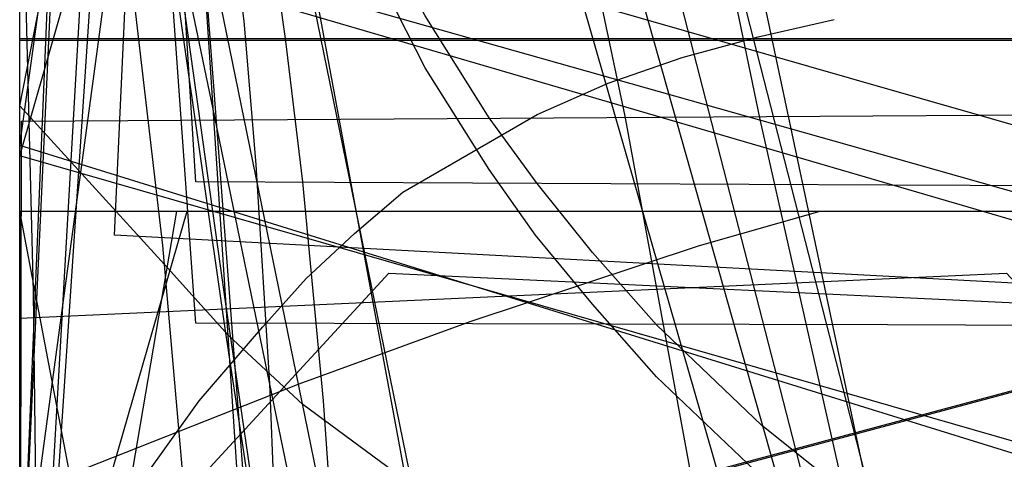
# Model space of a CAD drawing. Header units: millimetres. Extents: x 0 to 1204, y -1 to 532.
# Tile 6 of 16: x 0 to 57, y 36 to 61. Entities that reach past the tile are written whole.
import ezdxf

# ---------------------------------------------------------------- set-up
doc = ezdxf.new("R2010")
doc.units = ezdxf.units.MM
doc.layers.add('1', color=7, linetype='Continuous')

# ---------------------------------------------------------------- blocks, each defined once
blk = doc.blocks.new('PART001')
at = {"layer": '1'}
blk.add_lwpolyline([(248.3, 13), (40, 2.1), (0, 0), (0, 52.1), (0, 228.7), (0, 243.7), (41, 243.7), (325.9, 243.7)], dxfattribs=at)
blk = doc.blocks.new('PART002')
at = {"layer": '1'}
blk.add_lwpolyline([(247.2, 13.5), (40, 2.1), (0, 0), (0, 52.1), (0, 266.9), (0, 281.9), (41, 281.9), (314.5, 281.9)], dxfattribs=at)
blk = doc.blocks.new('PART005')
at = {"layer": '1'}
blk.add_lwpolyline([(325.9, 23.1), (41, 23.1), (0, 23.1), (0, 38.1), (0, 214.7), (0, 266.8), (40, 264.7), (248.2, 253.8)], dxfattribs=at)
blk = doc.blocks.new('PART006')
at = {"layer": '1'}
blk.add_lwpolyline([(314.5, 23.1), (41, 23.1), (0, 23.1), (0, 38.1), (0, 252.8), (0, 305), (40, 302.8), (247.2, 291.5)], dxfattribs=at)
blk = doc.blocks.new('PART007')
at = {"layer": '1'}
blk.add_lwpolyline([(57.2, 46.4), (78.6, 23.2), (57.1, 0), (0, 2.7), (0, 43.8)], close=True, dxfattribs=at)
blk = doc.blocks.new('PART008')
at = {"layer": '1'}
blk.add_lwpolyline([(0, 0), (0, 60), (35, 60), (115.6, 60), (160.6, 60), (160.6, 0), (115.6, 0), (35, 0)], close=True, dxfattribs=at)
blk = doc.blocks.new('PART009')
at = {"layer": '1'}
blk.add_lwpolyline([(21.4, 46.4), (78.6, 43.7), (78.6, 2.6), (21.4, 0), (0, 23.2)], close=True, dxfattribs=at)
blk = doc.blocks.new('PART010')
at = {"layer": '1'}
blk.add_lwpolyline([(315.5, 82.8), (6.4, 0), (0, 24.1), (309.1, 107)], close=True, dxfattribs=at)
blk = doc.blocks.new('PART012')
at = {"layer": '1'}
blk.add_lwpolyline([(230, 67.6), (11.8, 0), (10.6, 21.7), (8.3, 48), (6.1, 66.9), (4.6, 78.1), (0, 112.1), (40, 120.3), (73.8, 126.8), (92.5, 130.1), (111.2, 133), (130.1, 135.4), (149, 137.2), (161.7, 138), (168.1, 138.2), (172.2, 138.2), (180.1, 138.2), (191.9, 137.8), (220.1, 136.2), (220, 113.9), (230, 113.9)], close=True, dxfattribs=at)
blk = doc.blocks.new('PART013')
at = {"layer": '1'}
blk.add_lwpolyline([(0, 0), (0, 138), (56.2, 138), (84.3, 0)], close=True, dxfattribs=at)
blk = doc.blocks.new('PART014')
at = {"layer": '1'}
blk.add_lwpolyline([(244.1, 5.2), (235.2, 4.1), (211.8, 1.8), (198, 0.9), (188.1, 0.4), (173.6, 0), (0, 53.8), (1.1, 61.8), (2.3, 71.3), (4.5, 90.2), (6.8, 116.5), (8.3, 144), (8.7, 159.8), (9, 171.4), (8.6, 202.6), (7.5, 233.5)], dxfattribs=at)
blk = doc.blocks.new('PART016')
at = {"layer": '1'}
blk.add_lwpolyline([(21.4, 0), (0, 23.2), (21.4, 46.4), (78.6, 43.7), (78.6, 2.6)], close=True, dxfattribs=at)
blk = doc.blocks.new('PART017')
at = {"layer": '1'}
blk.add_lwpolyline([(150.7, 60), (150.7, 0), (115.7, 0), (35, 0), (0, 0), (0, 60), (35, 60), (115.7, 60)], close=True, dxfattribs=at)
blk = doc.blocks.new('PART018')
at = {"layer": '1'}
blk.add_lwpolyline([(57.2, 0), (0, 2.7), (0, 43.8), (57.2, 46.4), (78.6, 23.2)], close=True, dxfattribs=at)
blk = doc.blocks.new('PART019')
at = {"layer": '1'}
blk.add_lwpolyline([(256.2, 41.7), (230.4, 38.3), (204.4, 34.4), (179.7, 30.2), (151.2, 24.9), (102, 15.1), (54.3, 0), (12.1, 164), (0, 211.1), (48.1, 224.9), (151.5, 254.5), (172.2, 218.6), (213.3, 229.3), (225.7, 232.5), (250.5, 238.6)], dxfattribs=at)
blk = doc.blocks.new('PART020')
at = {"layer": '1'}
blk.add_lwpolyline([(409.9, 0.1), (334.9, 0.1), (104.9, 0.1), (79.9, 0.1), (0, 0), (0, 12), (0, 60), (79.9, 60), (104.9, 60), (409.9, 60)], close=True, dxfattribs=at)
blk = doc.blocks.new('PART021')
at = {"layer": '1'}
blk.add_lwpolyline([(405.5, 26.4), (238.6, 0), (227.4, 14.1), (223.8, 18.1), (219.3, 22), (214.3, 25.7), (209, 29.1), (203.4, 32), (197.6, 34.5), (192.7, 36.2), (183.5, 38.5), (173.4, 40.1), (163.8, 41), (136.8, 42.8), (109.7, 43.9), (82.6, 44.5), (5.5, 48.6), (7.4, 90), (8.5, 120.9), (8.9, 152), (8.7, 163.7), (8.3, 179.5), (6.8, 207)], dxfattribs=at)
blk = doc.blocks.new('PART023')
at = {"layer": '1'}
blk.add_lwpolyline([(267.6, 43.4), (238, 39.5), (224.2, 37.6), (203.3, 34.1), (183.5, 30.4), (150.2, 24.2), (105.6, 15.1), (57.9, 0), (12, 179.1), (0, 226.1), (48, 239.9), (151.4, 269.6), (172, 233.9), (212.6, 245.4), (234.8, 251.8), (273, 262.2)], dxfattribs=at)
blk = doc.blocks.new('PART024')
at = {"layer": '1'}
blk.add_lwpolyline([(386.7, 60), (386.7, 0), (346.7, 0), (65, 0), (40, 0), (0, 0), (0, 60), (40, 60), (65, 60), (346.7, 60)], close=True, dxfattribs=at)
blk = doc.blocks.new('PART025')
at = {"layer": '1'}
blk.add_lwpolyline([(239, 50), (233.6, 19.5), (230.5, 0), (46.3, 0), (39.3, 2), (26.1, 6.4), (16.2, 10), (0, 16.4), (9.7, 50)], close=True, dxfattribs=at)
blk = doc.blocks.new('PART027')
at = {"layer": '1'}
blk.add_lwpolyline([(0, 0), (0, 80), (215.4, 80), (215.4, 0)], close=True, dxfattribs=at)
blk = doc.blocks.new('PART028')
at = {"layer": '1'}
blk.add_lwpolyline([(111.4, 6.4), (104.3, 7.7), (90, 11.3), (82.9, 13.4), (71.7, 17.5), (66, 19.9), (60.4, 22.7), (55, 25.7), (49.6, 29.3), (43, 34.6), (36.9, 40.4), (33.2, 44.6), (29.9, 48.6), (27.2, 52.4), (23.5, 58.3), (20.2, 64.8), (18.1, 70.9), (16.6, 77), (15.4, 85.1), (15.1, 89), (14.9, 99.7), (0, 101.6), (1.8, 148)], dxfattribs=at)
blk = doc.blocks.new('PART029')
at = {"layer": '1'}
blk.add_lwpolyline([(111.5, 9.4), (104.4, 10.8), (90.1, 14.3), (83, 16.4), (71.7, 20.5), (66, 23), (60.4, 25.7), (55, 28.8), (49.6, 32.3), (43, 37.6), (36.9, 43.4), (33.2, 47.6), (30, 51.6), (27.2, 55.4), (23.5, 61.3), (20.2, 67.8), (18.1, 73.9), (16.6, 80), (15.4, 88.1), (15.1, 92), (14.9, 102.8), (0, 105.4), (2.2, 142.3)], dxfattribs=at)
blk = doc.blocks.new('PART030')
at = {"layer": '1'}
blk.add_lwpolyline([(0, 0), (5.8, 30.6), (9.1, 50), (184.1, 50), (195.4, 46.3), (208.7, 41.7), (230.6, 33.6), (220.3, 0)], close=True, dxfattribs=at)
blk = doc.blocks.new('PART032')
at = {"layer": '1'}
blk.add_lwpolyline([(0, 60), (80, 60), (105, 60), (334.9, 60), (404.9, 60), (404.9, 0), (105, 0), (80, 0), (0, 0)], close=True, dxfattribs=at)
blk = doc.blocks.new('PART033')
at = {"layer": '1'}
blk.add_lwpolyline([(91.2, 0), (22.9, 0), (13.9, 2.8), (7.2, 7.6), (2.6, 14.5), (0, 23.7), (1.9, 69.1), (3.1, 88.6), (4.2, 102.6), (7, 130.5), (9.3, 149.8), (12, 169.2), (15.8, 195.1), (20, 203.6), (25.9, 209.7), (33.6, 213.1), (43, 214), (109.3, 199.8), (100.6, 138.1), (98.3, 119.4), (96.9, 106.2), (94.7, 79.2), (93.6, 60.5), (92.5, 34.2)], close=True, dxfattribs=at)
blk = doc.blocks.new('PART034')
at = {"layer": '1'}
blk.add_lwpolyline([(462.5, 64.9), (438.8, 61.3), (360.9, 47.2), (288.6, 33.6), (283.3, 32.6), (244.1, 25.8), (205, 19.6), (175.9, 15.7), (44.8, 0), (39.3, 32.6), (35.1, 55.5), (30.3, 78.2), (22.6, 109.5), (19.3, 123.8), (19.1, 124.7), (18.4, 138.3), (17.3, 153.6), (14.6, 184.4), (11.7, 210.9), (8.3, 236.9), (4.1, 266.7), (0, 296.6), (166, 317.3)], dxfattribs=at)
blk = doc.blocks.new('PART035')
at = {"layer": '1'}
blk.add_lwpolyline([(185, 90), (185, 0), (0, 0), (0, 90)], close=True, dxfattribs=at)
blk = doc.blocks.new('PART036')
at = {"layer": '1'}
blk.add_lwpolyline([(0, 0), (0, 90), (189.9, 90), (189.9, 0)], close=True, dxfattribs=at)
blk = doc.blocks.new('PART037')
at = {"layer": '1'}
blk.add_lwpolyline([(143, 0), (0, 0), (0, 59.9), (143, 59.9)], close=True, dxfattribs=at)
blk = doc.blocks.new('PART038')
at = {"layer": '1'}
blk.add_lwpolyline([(0, 60), (35, 60), (115.6, 60), (160.6, 60), (160.6, 0), (115.6, 0), (35, 0), (0, 0)], close=True, dxfattribs=at)
blk = doc.blocks.new('PART039')
at = {"layer": '1'}
blk.add_lwpolyline([(0, 0), (0, 60), (39.9, 60), (270.9, 60), (295.9, 60), (335.9, 60), (335.9, 0), (295.9, 0), (271, 0), (39.9, 0)], close=True, dxfattribs=at)
blk = doc.blocks.new('PART040')
at = {"layer": '1'}
blk.add_lwpolyline([(250.1, 49.3), (225.3, 47.1), (208.9, 46), (192.2, 45.1), (175.3, 44.4), (150.1, 43.7), (100.1, 43.2), (50.3, 43.4), (10.2, 43.5), (5.9, 103.6), (2.2, 151), (0, 187.9), (14.9, 190.5), (15.2, 201.3), (15.9, 209.2)], dxfattribs=at)
blk = doc.blocks.new('PART042')
at = {"layer": '1'}
blk.add_lwpolyline([(250.5, 44), (213.2, 53.2), (172.2, 63.9), (151.5, 28.1), (48.1, 57.7), (0, 71.5), (12.1, 118.6), (54.2, 282.6), (102, 267.4), (151.2, 257.7), (179.7, 252.4), (204.4, 248.2), (230.4, 244.3), (256.1, 240.8)], dxfattribs=at)
blk = doc.blocks.new('PART043')
at = {"layer": '1'}
blk.add_lwpolyline([(115.1, 8.4), (100.3, 9), (85.5, 9.3), (70.8, 9), (56, 8), (44.1, 6.7), (31.4, 4.9), (27.3, 3.9), (19.4, 1.9), (11.4, 0), (0, 19.5), (2.7, 26.3), (4.3, 29.5), (7.1, 34.4), (10.4, 39), (14.1, 43.3), (16.6, 46.1), (19.4, 48.7), (22.2, 51.1), (30, 55.6), (34.1, 57.4), (38.4, 58.9), (42.8, 60.1), (47.2, 61.1)], dxfattribs=at)
blk = doc.blocks.new('PART044')
at = {"layer": '1'}
blk.add_lwpolyline([(239, 0), (9.8, 0), (0, 33.6), (16.2, 40), (26.1, 43.6), (39.4, 48), (46.4, 50), (230.6, 50), (233.7, 30.5)], close=True, dxfattribs=at)
blk = doc.blocks.new('PART045')
at = {"layer": '1'}
blk.add_lwpolyline([(150.6, 0), (115.6, 0), (35, 0), (0, 0), (0, 60), (35, 60), (115.6, 60), (150.6, 60)], close=True, dxfattribs=at)
blk = doc.blocks.new('PART046')
at = {"layer": '1'}
blk.add_lwpolyline([(315.6, 82.9), (6.5, 0), (0, 24.2), (309.1, 107)], close=True, dxfattribs=at)
blk = doc.blocks.new('PART047')
at = {"layer": '1'}
blk.add_lwpolyline([(249.5, 58.3), (222.2, 55.7), (195, 53.6), (170.6, 52.5), (146.4, 51.8), (98.2, 51.3), (50.3, 51.5), (10.2, 51.7), (3.6, 157.2), (1.9, 188.4), (0, 234.9), (15, 236.7), (15.2, 247.4), (16, 255.4), (16.7, 259.4), (18.2, 265.6), (20.3, 271.6), (23.5, 278.2), (27.2, 284.1), (30, 287.9), (33.2, 291.9), (37, 296), (43, 301.9), (49.7, 307.2)], dxfattribs=at)
blk = doc.blocks.new('PART048')
at = {"layer": '1'}
blk.add_lwpolyline([(0, 50), (220.3, 50), (230.7, 16.5), (208.8, 8.3), (195.4, 3.7), (184.1, 0), (9.1, 0), (5.8, 19.5)], close=True, dxfattribs=at)
blk = doc.blocks.new('PART049')
at = {"layer": '1'}
blk.add_lwpolyline([(230.1, 70.6), (230.1, 24.3), (220.1, 24.3), (220.1, 2), (191.9, 0.4), (180.1, 0.1), (172.2, 0.1), (168.1, 0), (161.7, 0.2), (149, 1.1), (130.1, 2.8), (111.3, 5.2), (92.5, 8.1), (73.9, 11.4), (40, 18), (0, 26.1), (4.6, 60.1), (6.1, 71.3), (8.3, 90.2), (10.6, 116.5), (11.8, 138.2)], close=True, dxfattribs=at)
blk = doc.blocks.new('PART051')
at = {"layer": '1'}
blk.add_lwpolyline([(129.1, 17.3), (103.6, 16.5), (94.9, 16.5), (86.1, 16.8), (77.2, 17.5), (65.5, 19), (59.7, 20.1), (52, 21.9), (44.5, 24.1), (37.1, 26.8), (29.8, 30.1), (22.9, 34), (16.4, 38.8), (12.1, 42.8), (8.4, 46.9), (0, 56.1), (6, 86.6), (26.3, 83), (35.6, 82.3), (45.3, 82.1), (72.4, 82.1), (99.5, 82.9), (126.6, 84)], dxfattribs=at)
blk = doc.blocks.new('PART053')
at = {"layer": '1'}
blk.add_lwpolyline([(247.4, 3.7), (237.5, 3), (213.3, 1.7), (180.7, 0.5), (139.5, 0), (90, 0.1), (40.1, 0.6), (0, 1.1), (10.1, 152.1), (15.7, 224.5), (55.4, 219.2), (180.9, 202.3), (259.8, 191.6)], dxfattribs=at)
blk = doc.blocks.new('PART054')
at = {"layer": '1'}
blk.add_lwpolyline([(263.1, 37.9), (232.8, 35.7), (197.7, 32.5), (177.4, 30.3), (99.4, 22.1), (53.7, 0), (13.6, 141.7), (0, 189.8), (48.1, 203.5), (151.8, 232.8), (172.4, 197), (213.2, 208), (220.8, 210.1), (273.4, 223.4)], dxfattribs=at)
blk = doc.blocks.new('PART055')
at = {"layer": '1'}
blk.add_lwpolyline([(251.5, 37.4), (233.9, 36.1), (199, 33.1), (173.8, 30.6), (96.1, 22.1), (50.5, 0), (13.9, 127.1), (0, 175.1), (48.1, 188.9), (151.7, 218.8), (172.5, 182.9), (213.8, 193), (231.9, 197.2), (260.5, 203.4)], dxfattribs=at)
blk = doc.blocks.new('PART056')
at = {"layer": '1'}
blk.add_lwpolyline([(273.4, 33.8), (220.8, 47.2), (213.2, 49.2), (172.4, 60.3), (151.8, 24.4), (48.1, 53.8), (0, 67.4), (13.6, 115.5), (53.7, 257.3), (99.4, 235.2), (177.4, 226.9), (197.7, 224.8), (232.8, 221.6), (263.1, 219.4)], dxfattribs=at)
blk = doc.blocks.new('PART058')
at = {"layer": '1'}
blk.add_lwpolyline([(250.9, 26.9), (231.9, 31.1), (213.8, 35.4), (194.2, 40.1), (172.5, 45.5), (151.6, 9.6), (48.1, 39.4), (0, 53.2), (13.8, 101.3), (50.4, 228.3), (96.1, 206.3), (173.8, 197.7), (199, 195.3), (233.9, 192.3), (251.4, 190.9)], dxfattribs=at)
blk = doc.blocks.new('PART060')
at = {"layer": '1'}
blk.add_lwpolyline([(0, 60), (143, 60), (143, 0), (0, 0)], close=True, dxfattribs=at)
blk = doc.blocks.new('PART062')
at = {"layer": '1'}
blk.add_lwpolyline([(34.4, 109.1), (37.1, 92.2), (40.4, 75), (48.2, 38.2), (56, 1.3), (50.1, 0), (23.1, 6.1), (12.5, 57.8), (7.4, 82.7), (4.5, 99.4), (1.7, 120.5)], dxfattribs=at)
blk = doc.blocks.new('PART063')
at = {"layer": '1'}
blk.add_lwpolyline([(32.7, 113.1), (34.1, 102.5), (36.7, 86.7), (39.7, 70.7), (42.9, 55.3), (46.8, 38), (55.1, 1.3), (49.3, 0), (22.3, 5.5), (15.8, 33.7), (11.2, 56), (9.3, 65.1), (5.4, 85.5), (4.1, 93.4), (1.5, 113.2)], dxfattribs=at)
blk = doc.blocks.new('PART064')
at = {"layer": '1'}
blk.add_lwpolyline([(78.2, 112), (81.1, 104.9), (86.6, 93.7), (93.7, 80.8), (105, 60.9), (99.8, 57.9), (58.6, 0), (15.2, 12.1), (15, 27.4), (14.5, 40), (13.7, 52.7), (13, 61), (12.1, 68.1), (11.2, 75.2), (5.3, 115.9)], dxfattribs=at)
blk = doc.blocks.new('PART065')
at = {"layer": '1'}
blk.add_lwpolyline([(0, 0), (0, 190), (80, 190), (80, 0)], close=True, dxfattribs=at)
blk = doc.blocks.new('PART066')
at = {"layer": '1'}
blk.add_lwpolyline([(0, 90), (190, 90), (190, 0), (0, 0)], close=True, dxfattribs=at)
blk = doc.blocks.new('PART067')
at = {"layer": '1'}
blk.add_lwpolyline([(0, 0), (0, 148), (56.5, 148), (83.9, 0)], close=True, dxfattribs=at)
blk = doc.blocks.new('PART068')
at = {"layer": '1'}
blk.add_lwpolyline([(386.6, 0), (346.6, 0), (65, 0), (40, 0), (0, 0), (0, 60), (40, 60), (65, 60), (346.6, 60), (386.6, 60)], close=True, dxfattribs=at)
blk = doc.blocks.new('PART069')
at = {"layer": '1'}
blk.add_lwpolyline([(0, 60), (40, 60), (271, 60), (296, 60), (336, 60), (336, 0), (296, 0), (271, 0), (40, 0), (0, 0)], close=True, dxfattribs=at)
blk = doc.blocks.new('PART070')
at = {"layer": '1'}
blk.add_lwpolyline([(0, 80), (225.6, 80), (225.6, 0), (0, 0)], close=True, dxfattribs=at)
blk = doc.blocks.new('PART072')
at = {"layer": '1'}
blk.add_lwpolyline([(0, 66.3), (0, 112.5), (10, 112.5), (9.9, 134.7), (35.1, 136.9), (45.7, 137.5), (57.3, 137.8), (63.4, 137.7), (77.2, 136.9), (97.7, 135.2), (118.3, 132.9), (138.7, 129.9), (158.9, 126.6), (195.8, 119.9), (239.3, 111.5), (234.5, 77.5), (233, 66.5), (230.8, 47.8), (228.3, 21.6), (227, 0)], close=True, dxfattribs=at)
blk = doc.blocks.new('PART074')
at = {"layer": '1'}
blk.add_lwpolyline([(79, 115.2), (82.6, 107.1), (89, 94.3), (96.2, 81.7), (107.8, 61.7), (102.7, 58.7), (62.9, 0), (19.3, 11.3), (18.5, 26.3), (17.6, 39), (16.4, 51.7), (15.4, 60), (14.4, 67.1), (13.3, 74.8), (5.2, 126.7)], dxfattribs=at)
blk = doc.blocks.new('PART075')
at = {"layer": '1'}
blk.add_lwpolyline([(247.2, 4.5), (236.4, 3.7), (209.8, 2.1), (192, 1.2), (175.2, 0.6), (135.6, 0), (88, 0.1), (40, 0.6), (0, 1), (10.1, 177), (14.9, 250.1), (54.6, 244.6), (180.1, 227.3), (258.7, 216.2)], dxfattribs=at)
blk = doc.blocks.new('PART076')
at = {"layer": '1'}
blk.add_lwpolyline([(0, 71.5), (227.1, 137.8), (228.4, 116.2), (230.8, 90), (233, 71.2), (234.6, 60.2), (239.4, 26.2), (195.8, 17.8), (159, 11.1), (138.7, 7.8), (118.3, 4.9), (97.8, 2.5), (70.4, 0.4), (63.4, 0.1), (57.3, 0), (45.8, 0.2), (35.2, 0.8), (10, 3), (10, 25.3), (0, 25.3)], close=True, dxfattribs=at)
blk = doc.blocks.new('PART077')
at = {"layer": '1'}
blk.add_lwpolyline([(91, 0), (22.8, 0), (13.8, 2.8), (7, 7.7), (2.5, 14.6), (0, 23.7), (2, 66.5), (3.2, 85), (4.3, 98.2), (7, 124.4), (9.3, 142.6), (11.9, 160.8), (15.6, 185.2), (19.8, 193.7), (25.7, 199.7), (33.5, 203.1), (42.8, 204), (109.2, 189.8), (100.6, 131.8), (98.4, 114.2), (97, 101.8), (94.8, 76.5), (93.7, 58.9), (92.5, 34.1)], close=True, dxfattribs=at)
blk = doc.blocks.new('PART079')
at = {"layer": '1'}
blk.add_lwpolyline([(80, 0), (0, 0), (0, 185), (80, 185)], close=True, dxfattribs=at)
blk = doc.blocks.new('PART080')
at = {"layer": '1'}
blk.add_lwpolyline([(27.9, 8.9), (0, 145.4), (40.4, 145.4), (87.4, 165.4), (121.2, 0)], close=True, dxfattribs=at)
blk = doc.blocks.new('PART081')
at = {"layer": '1'}
blk.add_lwpolyline([(167.4, 3.4), (161.1, 2.3), (154.8, 1.5), (148.4, 1), (122.6, 0.2), (70.7, 0.6), (20.3, 0.3), (0, 0), (0.1, 55.2), (80.3, 55.7), (107.4, 55.1), (134.5, 54.8), (161.6, 55.4)], dxfattribs=at)
blk = doc.blocks.new('PART082')
at = {"layer": '1'}
blk.add_lwpolyline([(27.1, 9), (0, 155.4), (40.4, 155.4), (87.8, 173.6), (120, 0)], close=True, dxfattribs=at)
blk = doc.blocks.new('PART083')
at = {"layer": '1'}
blk.add_lwpolyline([(258.7, 33.8), (180.1, 22.8), (54.6, 5.5), (14.9, 0), (10.1, 73), (0, 249.1), (40.1, 249.5), (88, 250), (135.6, 250.1), (175.2, 249.4), (192.1, 248.8), (209.8, 248), (236.5, 246.4), (247.3, 245.6)], dxfattribs=at)
blk = doc.blocks.new('PART084')
at = {"layer": '1'}
blk.add_lwpolyline([(259.8, 33), (180.8, 22.2), (55.4, 5.4), (15.6, 0), (10.1, 72.5), (0, 223.5), (40, 224), (89.9, 224.5), (139.5, 224.6), (180.7, 224), (213.2, 222.9), (237.5, 221.6), (247.3, 220.9)], dxfattribs=at)
blk = doc.blocks.new('PART085')
at = {"layer": '1'}
blk.add_lwpolyline([(0, 190), (80, 190), (80, 0), (0, 0)], close=True, dxfattribs=at)
blk = doc.blocks.new('PART086')
at = {"layer": '1'}
blk.add_lwpolyline([(115.3, 8), (85.7, 5.7), (1.3, 3.8), (0.8, 45.3), (0, 76.5), (9.9, 81.9), (23.7, 89.6), (33, 84.9), (43.4, 80.3), (48.5, 78.4), (53.6, 76.6), (58.7, 75.2), (63.8, 74), (68.9, 73.2), (74, 72.7), (80.1, 72.4), (93.2, 73.1), (105.8, 73.1), (118.5, 73.5)], dxfattribs=at)
blk = doc.blocks.new('PART087')
at = {"layer": '1'}
blk.add_lwpolyline([(0, 0), (0, 80), (225.7, 80), (225.7, 0)], close=True, dxfattribs=at)
blk = doc.blocks.new('PART088')
at = {"layer": '1'}
blk.add_lwpolyline([(354, 0), (274, 0), (249, 0), (70, 0), (0, 0), (0, 60), (249, 60), (274, 60), (354, 60)], close=True, dxfattribs=at)
blk = doc.blocks.new('PART089')
at = {"layer": '1'}
blk.add_lwpolyline([(0, 60), (75.1, 60), (254, 60), (279, 60), (359, 60), (359, 48), (359, 0), (279, 0), (254, 0), (0, 0)], close=True, dxfattribs=at)
blk = doc.blocks.new('PART090')
at = {"layer": '1'}
blk.add_lwpolyline([(0, 80), (215.4, 80), (215.4, 0), (0, 0)], close=True, dxfattribs=at)
blk = doc.blocks.new('PART091')
at = {"layer": '1'}
blk.add_lwpolyline([(185, 0), (0, 0), (0, 90), (185, 90)], close=True, dxfattribs=at)
blk = doc.blocks.new('PART092')
at = {"layer": '1'}
blk.add_lwpolyline([(91, 204.1), (92.5, 169.9), (93.7, 145.1), (94.8, 127.6), (97.1, 102.3), (98.4, 89.8), (100.7, 72.3), (109.2, 14.3), (42.8, 0), (33.5, 1), (25.8, 4.3), (19.8, 10.3), (15.6, 18.8), (11.9, 43.2), (9.3, 61.4), (7, 79.7), (4.3, 105.9), (3.2, 119.1), (2, 137.5), (0, 180.3), (2.5, 189.4), (7.1, 196.4), (13.8, 201.2), (22.8, 204.1)], close=True, dxfattribs=at)
blk = doc.blocks.new('PART093')
at = {"layer": '1'}
blk.add_lwpolyline([(91.1, 214.1), (92.5, 179.8), (93.5, 153.5), (94.6, 134.8), (96.8, 107.9), (98.2, 94.6), (100.5, 76), (109.2, 14.2), (42.9, 0), (33.5, 1), (25.8, 4.4), (19.9, 10.4), (15.7, 19), (11.9, 44.9), (9.2, 64.2), (6.9, 83.6), (4.1, 111.4), (3, 125.4), (1.9, 145), (0, 190.4), (2.5, 199.5), (7.1, 206.5), (13.9, 211.3), (22.8, 214.1)], close=True, dxfattribs=at)
blk = doc.blocks.new('PART094')
at = {"layer": '1'}
blk.add_lwpolyline([(79.9, 185), (79.9, 0), (0, 0), (0, 185)], close=True, dxfattribs=at)

msp = doc.modelspace()

# ---------------------------------------------------------------- block references
for name in ['PART034', 'PART074', 'PART064', 'PART047', 'PART028', 'PART062', 'PART014', 'PART021', 'PART023', 'PART063', 'PART006', 'PART002', 'PART029', 'PART040', 'PART019', 'PART042', 'PART005', 'PART001', 'PART054', 'PART056', 'PART075', 'PART083', 'PART055', 'PART058', 'PART084', 'PART053', 'PART093', 'PART033', 'PART092', 'PART077', 'PART065', 'PART085', 'PART079', 'PART094', 'PART082', 'PART080', 'PART067', 'PART012', 'PART049', 'PART013', 'PART072', 'PART076', 'PART010', 'PART046', 'PART035', 'PART036', 'PART066', 'PART091', 'PART086', 'PART051', 'PART027', 'PART070', 'PART087', 'PART090', 'PART043', 'PART081', 'PART008', 'PART017', 'PART020', 'PART024', 'PART032', 'PART038', 'PART039', 'PART045', 'PART060', 'PART068', 'PART069', 'PART088', 'PART089', 'PART037', 'PART025', 'PART030', 'PART044', 'PART048', 'PART007', 'PART009', 'PART016', 'PART018']:
    msp.add_blockref(name, (0, 0))

doc.saveas('drawing.dxf')
